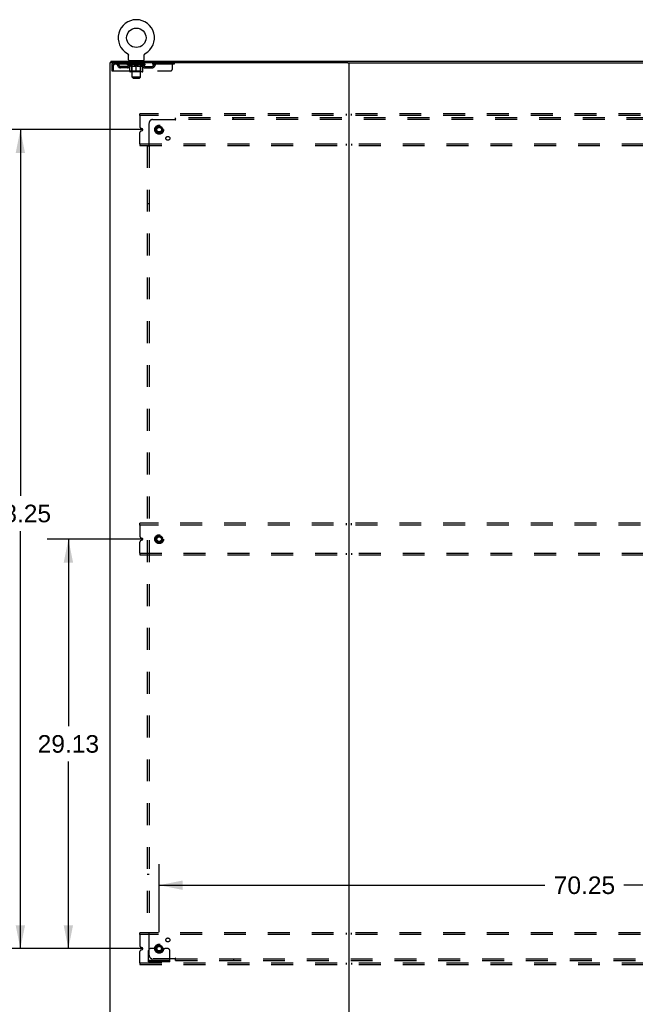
# Model space of a CAD drawing. Header units: inches. Extents: x 0 to 283, y 0 to 183.
# Tile 81 of 82: x 189 to 233, y 63 to 133. Entities that reach past the tile are written whole.
import ezdxf

# ---------------------------------------------------------------- set-up
doc = ezdxf.new("R2010")
doc.units = ezdxf.units.IN
doc.header["$LTSCALE"] = 15.583333
doc.header["$MEASUREMENT"] = 0
doc.linetypes.add('DOT', pattern=[0.2, 0.1, -0.1])
doc.linetypes.add('HIDDEN', pattern=[0.2, 0.1, -0.1])
doc.layers.get('0').update_dxf_attribs({"linetype": 'CONTINUOUS'})
for name, color, linetype in [('DEFAULT_2', 8, 'HIDDEN'), ('DIMENSIONS', 7, 'CONTINUOUS'), ('SUBPANEL', 7, 'CONTINUOUS')]:
    doc.layers.add(name, color=color, linetype=linetype)
doc.styles.get("Standard").update_dxf_attribs({"font": 'arial.ttf'})
doc.dimstyles.new('DIMSTYLE_1', dxfattribs={"dimtxt": 1.25, "dimasz": 1.666667, "dimexe": 0.09, "dimexo": 0.07, "dimgap": 0.0375, "dimtad": 0, "dimtih": 1, "dimtoh": 1, "dimzin": 4, "dimdsep": 46, "dimtxsty": 'Standard', "dimblk": '_FILLED', "dimblk1": '_FILLED', "dimblk2": '_FILLED', "dimcen": 0.09, "dimadec": 3, "dimazin": 1, "dimtfac": 1, "dimtdec": 3, "dimtofl": 0, "dimtmove": 0, "dimatfit": 3, "dimldrblk": '_FILLED', "dimfxl": 0, "dimtolj": 1, "dimtzin": 4, "dimarcsym": 0})

# ---------------------------------------------------------------- blocks, each defined once
blk = doc.blocks.new('_FILLED')
at = {"color": 0, "linetype": 'ByBlock'}
blk.add_solid([(0, 0), (-1, 0.2), (-1, -0.2)], dxfattribs=at)
blk = doc.blocks.new('*D8')
at = {"layer": 'DIMENSIONS', "color": 2, "linetype": 'Continuous'}
for p, q in [((199.274, 68.357), (199.274, 73.202)), ((269.524, 68.357), (269.524, 73.202)), ((199.274, 71.702), (226.714, 71.702)), ((269.524, 71.702), (232.332, 71.702))]:
    blk.add_line(p, q, dxfattribs=at)
at = {"layer": 'DIMENSIONS', "color": 2, "linetype": 'Continuous', "xscale": 1.6666666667, "yscale": 1.6666666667, "zscale": 1.6666666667, "rotation": 180}
blk.add_blockref('_FILLED', (199.274, 71.702), dxfattribs=at)
at = {"layer": 'DIMENSIONS', "color": 2, "linetype": 'Continuous', "xscale": 1.6666666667, "yscale": 1.6666666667, "zscale": 1.6666666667}
blk.add_blockref('_FILLED', (269.524, 71.702), dxfattribs=at)
at = {"layer": 'DIMENSIONS', "color": 2, "linetype": 'Continuous', "insert": (229.523, 72.327), "char_height": 1.25, "width": 4.36803, "attachment_point": 2, "line_spacing_factor": 0.9}
blk.add_mtext('70.25', dxfattribs=at)
blk = doc.blocks.new('*D9')
at = {"layer": 'DIMENSIONS', "color": 2, "linetype": 'Continuous'}
for p, q in [((198.107, 96.316), (191.316, 96.316)), ((192.816, 96.316), (192.816, 83.003)), ((192.816, 67.191), (192.816, 80.503)), ((198.107, 67.191), (191.316, 67.191))]:
    blk.add_line(p, q, dxfattribs=at)
at = {"layer": 'DIMENSIONS', "color": 2, "linetype": 'Continuous', "xscale": 1.6666666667, "yscale": 1.6666666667, "zscale": 1.6666666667}
for p, rotation in [((192.816, 96.316), 90), ((192.816, 67.191), 270)]:
    blk.add_blockref('_FILLED', p, dxfattribs=dict(at, rotation=rotation))
at = {"layer": 'DIMENSIONS', "color": 2, "linetype": 'Continuous', "insert": (192.816, 82.378), "char_height": 1.25, "width": 4.36803, "attachment_point": 2, "line_spacing_factor": 0.9}
blk.add_mtext('29.13', dxfattribs=at)
blk = doc.blocks.new('*D10')
at = {"layer": 'DIMENSIONS', "color": 2, "linetype": 'Continuous'}
for p, q in [((198.107, 125.441), (187.899, 125.441)), ((189.399, 125.441), (189.399, 99.391)), ((189.399, 67.191), (189.399, 96.891)), ((198.107, 67.191), (187.899, 67.191))]:
    blk.add_line(p, q, dxfattribs=at)
at = {"layer": 'DIMENSIONS', "color": 2, "linetype": 'Continuous', "xscale": 1.6666666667, "yscale": 1.6666666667, "zscale": 1.6666666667}
for p, rotation in [((189.399, 125.441), 90), ((189.399, 67.191), 270)]:
    blk.add_blockref('_FILLED', p, dxfattribs=dict(at, rotation=rotation))
at = {"layer": 'DIMENSIONS', "color": 2, "linetype": 'Continuous', "insert": (189.399, 98.766), "char_height": 1.25, "width": 4.36803, "attachment_point": 2, "line_spacing_factor": 0.9}
blk.add_mtext('58.25', dxfattribs=at)

msp = doc.modelspace()

# ---------------------------------------------------------------- linework, layer by layer
at = {"color": 7, "linetype": 'Continuous'}
for p, q in [((195.836, 130.316), (195.836, 130.191)), ((195.836, 130.316), (273.461, 130.316)), ((197.013, 130.854), (197.018, 130.851)), ((197.013, 130.854), (197.013, 130.854)), ((197.016, 130.852), (197.015, 130.853)), ((197.018, 130.851), (197.022, 130.848)), ((197.022, 130.848), (197.026, 130.846)), ((197.026, 130.846), (197.03, 130.842)), ((197.03, 130.843), (197.034, 130.839)), ((197.034, 130.839), (197.038, 130.836)), ((197.038, 130.836), (197.042, 130.833)), ((197.042, 130.833), (197.045, 130.829)), ((197.045, 130.829), (197.049, 130.825)), ((197.049, 130.825), (197.052, 130.821)), ((197.052, 130.822), (197.055, 130.818)), ((197.055, 130.818), (197.058, 130.813)), ((197.058, 130.814), (197.061, 130.809)), ((197.061, 130.809), (197.064, 130.805)), ((197.064, 130.805), (197.067, 130.801)), ((197.067, 130.801), (197.069, 130.796)), ((197.069, 130.796), (197.072, 130.792)), ((197.072, 130.792), (197.074, 130.787)), ((197.074, 130.787), (197.076, 130.783)), ((197.076, 130.783), (197.077, 130.778)), ((197.077, 130.778), (197.079, 130.773)), ((197.079, 130.773), (197.081, 130.768)), ((197.081, 130.768), (197.082, 130.763)), ((197.082, 130.763), (197.083, 130.758)), ((197.083, 130.758), (197.084, 130.753)), ((197.084, 130.753), (197.085, 130.748)), ((197.086, 130.733), (197.086, 130.729)), ((197.086, 130.415), (197.086, 130.729)), ((197.149, 130.346), (197.149, 130.316)), ((198.149, 130.346), (197.149, 130.346)), ((198.149, 130.346), (198.149, 130.316)), ((198.211, 130.415), (198.211, 130.729)), ((198.212, 130.748), (198.213, 130.753)), ((198.212, 130.743), (198.212, 130.748)), ((198.213, 130.753), (198.214, 130.758)), ((198.214, 130.758), (198.215, 130.763)), ((198.215, 130.763), (198.217, 130.768)), ((198.217, 130.768), (198.218, 130.773)), ((198.218, 130.773), (198.22, 130.778)), ((198.22, 130.778), (198.222, 130.783)), ((198.222, 130.783), (198.224, 130.787)), ((198.224, 130.787), (198.226, 130.792)), ((198.226, 130.792), (198.228, 130.796)), ((198.228, 130.796), (198.231, 130.801)), ((198.23, 130.801), (198.233, 130.805)), ((198.233, 130.805), (198.236, 130.809)), ((198.236, 130.809), (198.239, 130.814)), ((198.239, 130.813), (198.242, 130.818)), ((198.242, 130.818), (198.245, 130.822)), ((198.245, 130.821), (198.249, 130.825)), ((198.248, 130.825), (198.252, 130.829)), ((198.252, 130.829), (198.256, 130.833)), ((198.255, 130.833), (198.259, 130.836)), ((198.259, 130.836), (198.263, 130.839)), ((198.263, 130.839), (198.267, 130.843)), ((198.267, 130.842), (198.271, 130.846)), ((198.271, 130.846), (198.275, 130.848)), ((198.275, 130.848), (198.28, 130.851)), ((198.275, 130.848), (198.277, 130.849)), ((198.28, 130.851), (198.284, 130.854)), ((198.283, 130.853), (198.281, 130.852)), ((198.284, 130.854), (198.284, 130.854)), ((195.774, 130.191), (195.774, 58.441)), ((212.689, 130.191), (195.774, 130.191)), ((212.774, 130.191), (212.774, 58.441)), ((212.858, 130.191), (256.439, 130.191))]:
    msp.add_line(p, q, dxfattribs=at)
at = {"color": 3, "linetype": 'Continuous'}
msp.add_line((212.689, 130.191), (212.858, 130.191), dxfattribs=at)
at = {"color": 7, "linetype": 'Continuous'}
for points in [[(197.085, 130.748), (197.085, 130.743), (197.086, 130.738), (197.086, 130.733)], [(198.211, 130.729), (198.211, 130.733), (198.211, 130.738), (198.212, 130.743)], [(198.211, 130.729), (198.211, 130.733), (198.211, 130.738)]]:
    msp.add_lwpolyline(points, dxfattribs=at)
msp.add_circle((197.649, 131.974), 0.688, dxfattribs=at)
for centre, radius, start, end in [((197.649, 131.974), 1.288, 299.50527, 240.49473), ((197.155, 130.415), 0.069, 180, 265), ((198.142, 130.415), 0.069, 275, 360)]:
    msp.add_arc(centre, radius, start, end, dxfattribs=at)
at = {"layer": 'DEFAULT_2', "color": 8, "linetype": 'HIDDEN'}
for p, q in [((197.021, 130.849), (197.022, 130.848)), ((197.246, 130.346), (197.246, 130.316)), ((197.284, 130.256), (197.284, 130.336)), ((198.014, 130.256), (198.014, 130.336)), ((198.052, 130.346), (198.052, 130.316)), ((195.899, 130.024), (195.899, 129.628)), ((195.899, 130.024), (196.003, 130.024)), ((195.899, 129.628), (196.003, 129.628)), ((196.003, 130.024), (196.003, 129.628)), ((196.033, 129.628), (196.033, 130.024)), ((196.033, 129.628), (200.086, 129.628)), ((196.066, 130.191), (196.066, 130.087)), ((200.336, 130.087), (196.066, 130.087)), ((196.534, 129.836), (196.534, 129.94)), ((197.017, 129.94), (196.534, 129.94)), ((197.017, 129.836), (196.534, 129.836)), ((196.784, 129.836), (196.784, 129.94)), ((197.015, 130.061), (197.015, 130.108)), ((197.175, 129.949), (197.015, 130.061)), ((198.282, 130.061), (197.015, 130.061)), ((197.025, 130.101), (197.025, 130.108)), ((197.034, 130.098), (197.034, 130.101)), ((197.034, 130.098), (198.264, 130.098)), ((197.043, 130.098), (197.043, 130.101)), ((197.043, 130.098), (197.043, 130.101)), ((197.054, 130.101), (197.054, 130.108)), ((197.07, 130.098), (197.07, 130.101)), ((197.072, 130.098), (197.072, 130.101)), ((197.1, 130.101), (197.1, 130.108)), ((197.115, 130.098), (197.115, 130.101)), ((197.117, 130.098), (197.117, 130.101)), ((197.322, 130.101), (197.12, 130.101)), ((197.164, 130.101), (197.164, 130.108)), ((197.165, 130.098), (197.165, 130.101)), ((197.166, 130.098), (197.166, 130.101)), ((197.169, 130.098), (197.169, 130.101)), ((197.175, 129.949), (197.185, 129.949)), ((197.176, 130.098), (197.176, 130.101)), ((197.176, 130.098), (197.176, 130.101)), ((197.179, 130.098), (197.179, 130.101)), ((197.183, 130.098), (197.183, 130.102)), ((197.185, 129.586), (197.185, 129.993)), ((197.187, 130.098), (197.187, 130.101)), ((197.201, 130.098), (197.201, 130.101)), ((197.211, 130.087), (197.211, 130.191)), ((197.219, 130.098), (197.219, 130.101)), ((197.22, 130.098), (197.22, 130.103)), ((197.24, 130.098), (197.24, 130.101)), ((197.242, 130.101), (197.242, 130.108)), ((197.251, 130.098), (197.251, 130.101)), ((197.255, 130.098), (197.255, 130.101)), ((197.265, 130.098), (197.265, 130.101)), ((197.276, 130.098), (197.276, 130.105)), ((197.291, 130.098), (197.291, 130.101)), ((197.354, 130.246), (197.294, 130.246)), ((197.294, 130.098), (197.294, 130.101)), ((197.336, 129.589), (197.296, 129.549)), ((197.322, 130.098), (197.322, 130.101)), ((197.389, 130.101), (197.327, 130.101)), ((197.327, 129.949), (197.507, 129.949)), ((197.332, 130.101), (197.332, 130.108)), ((197.336, 129.589), (197.336, 130.058)), ((197.961, 129.589), (197.336, 129.589)), ((197.339, 130.098), (197.339, 130.101)), ((197.343, 130.098), (197.343, 130.101)), ((197.349, 129.165), (197.349, 130.236)), ((197.349, 130.098), (197.349, 130.106)), ((197.354, 130.098), (197.354, 130.101)), ((197.365, 130.098), (197.365, 130.101)), ((197.389, 130.098), (197.389, 130.101)), ((197.464, 130.101), (197.404, 130.101)), ((197.425, 130.098), (197.425, 130.101)), ((197.432, 130.101), (197.432, 130.108)), ((197.436, 130.098), (197.436, 130.101)), ((197.438, 130.098), (197.438, 130.107)), ((197.441, 130.098), (197.441, 130.101)), ((197.448, 130.098), (197.448, 130.101)), ((197.464, 130.098), (197.464, 130.101)), ((197.544, 130.101), (197.49, 130.101)), ((197.503, 130.098), (197.503, 130.101)), ((197.534, 130.101), (197.612, 130.105)), ((197.539, 130.101), (197.539, 130.108)), ((197.539, 130.107), (197.539, 130.108)), ((197.539, 130.101), (197.539, 130.107)), ((197.539, 130.098), (197.539, 130.101)), ((197.543, 130.098), (197.543, 130.101)), ((197.544, 130.098), (197.544, 130.101)), ((197.545, 130.098), (197.545, 130.101)), ((197.58, 130.101), (197.644, 130.101)), ((197.585, 130.098), (197.585, 130.101)), ((197.59, 130.101), (197.59, 130.104)), ((197.612, 130.101), (197.612, 130.105)), ((197.628, 130.098), (197.628, 130.101)), ((197.646, 130.101), (197.646, 130.101)), ((197.646, 130.098), (197.646, 130.101)), ((197.646, 130.098), (197.646, 130.101)), ((197.649, 130.101), (197.649, 130.108)), ((197.649, 130.108), (197.763, 130.101)), ((197.649, 129.549), (197.649, 129.993)), ((197.651, 130.098), (197.651, 130.101)), ((197.651, 130.098), (197.651, 130.101)), ((197.651, 130.101), (197.651, 130.101)), ((197.669, 130.098), (197.669, 130.101)), ((197.669, 130.101), (197.718, 130.101)), ((197.712, 130.098), (197.712, 130.101)), ((197.753, 130.098), (197.753, 130.101)), ((197.753, 130.098), (197.753, 130.101)), ((197.753, 130.101), (197.808, 130.101)), ((197.754, 130.098), (197.754, 130.101)), ((197.758, 130.107), (197.759, 130.108)), ((197.758, 130.101), (197.758, 130.107)), ((197.758, 130.098), (197.758, 130.101)), ((197.759, 130.101), (197.759, 130.108)), ((197.79, 129.949), (197.97, 129.949)), ((197.795, 130.098), (197.795, 130.101)), ((197.834, 130.098), (197.834, 130.101)), ((197.834, 130.101), (197.893, 130.101)), ((197.849, 130.098), (197.849, 130.101)), ((197.856, 130.098), (197.856, 130.101)), ((197.859, 130.098), (197.859, 130.107)), ((197.862, 130.098), (197.862, 130.101)), ((197.865, 130.101), (197.865, 130.108)), ((197.872, 130.098), (197.872, 130.101)), ((197.909, 130.098), (197.909, 130.101)), ((197.909, 130.101), (197.971, 130.101)), ((197.933, 130.098), (197.933, 130.101)), ((198.004, 130.246), (197.944, 130.246)), ((197.944, 130.098), (197.944, 130.101)), ((197.948, 130.098), (197.948, 130.106)), ((197.949, 129.165), (197.949, 130.236)), ((197.954, 130.098), (197.954, 130.101)), ((197.958, 130.098), (197.958, 130.101)), ((197.961, 129.589), (197.961, 130.058)), ((197.961, 129.589), (198.001, 129.549)), ((197.965, 130.101), (197.965, 130.108)), ((197.976, 130.098), (197.976, 130.101)), ((197.976, 130.101), (198.177, 130.101)), ((198.003, 130.098), (198.003, 130.101)), ((198.006, 130.098), (198.006, 130.101)), ((198.021, 130.098), (198.021, 130.105)), ((198.033, 130.098), (198.033, 130.101)), ((198.042, 130.098), (198.042, 130.101)), ((198.046, 130.098), (198.046, 130.101)), ((198.056, 130.101), (198.056, 130.108)), ((198.057, 130.098), (198.057, 130.101)), ((198.078, 130.098), (198.078, 130.103)), ((198.078, 130.098), (198.078, 130.101)), ((198.086, 130.087), (198.086, 130.191)), ((198.096, 130.098), (198.096, 130.101)), ((198.11, 130.098), (198.11, 130.101)), ((198.112, 129.586), (198.112, 129.993)), ((198.112, 129.949), (198.123, 129.949)), ((198.115, 130.098), (198.115, 130.102)), ((198.118, 130.098), (198.118, 130.101)), ((198.121, 130.098), (198.121, 130.101)), ((198.121, 130.098), (198.121, 130.101)), ((198.123, 129.949), (198.282, 130.061)), ((198.129, 130.098), (198.129, 130.101)), ((198.132, 130.098), (198.132, 130.101)), ((198.132, 130.098), (198.132, 130.101)), ((198.134, 130.101), (198.134, 130.108)), ((198.18, 130.098), (198.18, 130.101)), ((198.183, 130.098), (198.183, 130.101)), ((198.197, 130.101), (198.197, 130.108)), ((198.226, 130.098), (198.226, 130.101)), ((198.227, 130.098), (198.227, 130.101)), ((198.244, 130.101), (198.244, 130.108)), ((198.254, 130.098), (198.254, 130.101)), ((198.255, 130.098), (198.255, 130.101)), ((198.264, 130.098), (198.264, 130.101)), ((198.272, 130.101), (198.272, 130.108)), ((198.28, 129.94), (198.763, 129.94)), ((198.28, 129.836), (198.763, 129.836)), ((198.282, 130.061), (198.282, 130.108)), ((198.513, 129.836), (198.513, 129.94)), ((198.763, 129.836), (198.763, 129.94)), ((199.236, 130.191), (199.236, 130.087)), ((200.211, 129.753), (200.211, 130.191)), ((200.336, 130.191), (200.336, 130.087)), ((198.075, 129.549), (197.222, 129.549)), ((197.418, 129.096), (197.349, 129.165)), ((197.949, 129.165), (197.349, 129.165)), ((197.418, 129.096), (197.88, 129.096)), ((197.88, 129.096), (197.949, 129.165)), ((197.899, 126.441), (197.899, 126.566)), ((270.899, 126.566), (197.899, 126.566)), ((197.899, 126.441), (197.899, 125.653)), ((270.899, 126.441), (197.899, 126.441)), ((212.586, 126.566), (212.586, 126.441)), ((212.961, 126.441), (212.961, 126.566)), ((198.07, 125.498), (197.976, 125.537)), ((197.976, 125.344), (198.07, 125.383)), ((197.899, 124.441), (197.899, 125.228)), ((197.899, 124.441), (197.899, 124.316)), ((197.899, 124.441), (270.899, 124.441)), ((197.899, 124.316), (270.899, 124.316)), ((212.586, 124.441), (212.586, 124.316)), ((212.961, 124.441), (212.961, 124.316)), ((197.899, 97.316), (197.899, 97.441)), ((270.899, 97.441), (197.899, 97.441)), ((212.586, 97.441), (212.586, 97.316)), ((212.961, 97.316), (212.961, 97.441)), ((197.899, 97.316), (197.899, 96.528)), ((270.899, 97.316), (197.899, 97.316)), ((197.899, 95.316), (197.899, 96.103)), ((198.07, 96.373), (197.976, 96.412)), ((197.976, 96.219), (198.07, 96.258)), ((197.899, 95.316), (197.899, 95.191)), ((197.899, 95.316), (270.899, 95.316)), ((212.586, 95.316), (212.586, 95.191)), ((212.961, 95.316), (212.961, 95.191)), ((197.899, 95.191), (270.899, 95.191)), ((197.899, 68.191), (197.899, 68.316)), ((270.899, 68.316), (197.899, 68.316)), ((197.899, 68.191), (197.899, 67.403)), ((270.899, 68.191), (197.899, 68.191)), ((212.586, 68.316), (212.586, 68.191)), ((212.961, 68.191), (212.961, 68.316)), ((198.07, 67.248), (197.976, 67.287)), ((197.899, 66.191), (197.899, 66.978)), ((197.976, 67.094), (198.07, 67.133)), ((198.524, 66.243), (198.524, 67.066)), ((198.738, 67.191), (198.649, 67.191)), ((198.859, 67.191), (198.738, 67.191)), ((199.099, 67.191), (198.859, 67.191)), ((199.449, 67.191), (199.688, 67.191)), ((199.809, 67.191), (199.688, 67.191)), ((199.899, 67.191), (199.809, 67.191)), ((200.024, 66.243), (200.024, 67.066)), ((197.899, 66.191), (197.899, 66.066)), ((197.899, 66.191), (270.899, 66.191)), ((197.899, 66.066), (270.899, 66.066)), ((200.024, 66.347), (198.524, 66.347)), ((200.024, 66.243), (198.524, 66.243)), ((198.771, 66.243), (198.771, 66.347)), ((199.027, 66.243), (199.027, 66.347)), ((199.521, 66.243), (199.521, 66.347)), ((199.777, 66.243), (199.777, 66.347)), ((212.586, 66.191), (212.586, 66.066)), ((212.961, 66.191), (212.961, 66.066))]:
    msp.add_line(p, q, dxfattribs=at)
for points in [[(196.066, 130.191), (196.063, 130.19), (196.061, 130.186), (196.059, 130.181), (196.056, 130.174), (196.054, 130.165), (196.051, 130.154), (196.049, 130.142), (196.047, 130.128), (196.044, 130.112), (196.042, 130.096), (196.04, 130.079), (196.037, 130.061), (196.035, 130.042), (196.033, 130.024)], [(196.066, 130.087), (196.063, 130.086), (196.061, 130.085), (196.059, 130.083), (196.056, 130.08), (196.054, 130.077), (196.051, 130.073), (196.049, 130.068), (196.047, 130.063), (196.044, 130.057), (196.042, 130.051), (196.04, 130.044), (196.037, 130.038), (196.033, 130.024)], [(197.335, 129.949), (197.31, 129.954), (197.286, 129.959), (197.261, 129.966), (197.236, 129.974), (197.211, 129.983), (197.185, 129.993)], [(197.185, 129.992), (197.21, 129.982), (197.234, 129.974), (197.257, 129.966), (197.281, 129.96), (197.304, 129.954), (197.327, 129.949)], [(197.649, 129.993), (197.623, 129.983), (197.597, 129.974), (197.572, 129.966), (197.547, 129.959), (197.522, 129.954), (197.498, 129.949)], [(197.507, 129.949), (197.531, 129.954), (197.554, 129.96), (197.577, 129.966), (197.601, 129.974), (197.625, 129.982), (197.649, 129.991)], [(197.8, 129.949), (197.775, 129.954), (197.75, 129.96), (197.725, 129.966), (197.7, 129.974), (197.674, 129.983), (197.649, 129.993)], [(197.649, 129.991), (197.673, 129.982), (197.697, 129.973), (197.72, 129.966), (197.744, 129.959), (197.767, 129.954), (197.79, 129.949)], [(198.112, 129.993), (198.086, 129.983), (198.061, 129.974), (198.036, 129.966), (198.011, 129.959), (197.987, 129.954), (197.962, 129.949)], [(197.97, 129.949), (197.993, 129.954), (198.017, 129.96), (198.04, 129.966), (198.064, 129.974), (198.088, 129.982), (198.112, 129.992)]]:
    msp.add_lwpolyline(points, dxfattribs=at)
for centre, radius in [((199.274, 125.441), 0.318), ((199.274, 125.441), 0.183), ((199.274, 125.441), 0.166), ((199.274, 96.316), 0.318), ((199.274, 96.316), 0.183), ((199.274, 96.316), 0.166), ((199.274, 67.191), 0.318), ((199.274, 67.191), 0.183), ((199.274, 67.191), 0.166)]:
    msp.add_circle(centre, radius, dxfattribs=at)
at = {"layer": 'DEFAULT_2', "color": 8, "linetype": 'DOT'}
for centre in [(199.274, 125.441), (199.274, 96.316), (199.274, 67.191)]:
    msp.add_circle(centre, 0.17, dxfattribs=at)
at = {"layer": 'DEFAULT_2', "color": 8, "linetype": 'HIDDEN'}
for centre, radius, start, end in [((197.155, 130.415), 0.069, 265, 270), ((197.274, 130.336), 0.01, 0, 90), ((197.294, 130.256), 0.01, 180, 270), ((198.004, 130.256), 0.01, 270, 360), ((198.024, 130.336), 0.01, 90, 180), ((198.142, 130.415), 0.069, 270, 275), ((196.066, 130.024), 0.167, 90, 180), ((196.066, 130.024), 0.063, 90, 180), ((196.245, 130.024), 0.167, 8.07163, 90), ((196.245, 130.024), 0.0625, 7.98631, 90), ((196.534, 130.065), 0.229, 187.98631, 270), ((196.534, 130.065), 0.125, 188.07163, 270), ((197.017, 130.065), 0.125, 270, 351.92837), ((197.017, 130.065), 0.229, 270, 352.01369), ((197.306, 130.024), 0.167, 90, 171.92837), ((197.222, 129.586), 0.0371, 180, 270), ((197.306, 130.024), 0.0625, 90, 172.01369), ((197.296, 130.058), 0.0398, 0, 90), ((197.339, 130.236), 0.01, 0, 90), ((197.959, 130.236), 0.01, 90, 180), ((198.001, 130.058), 0.0398, 90, 180), ((197.991, 130.024), 0.167, 8.07163, 90), ((197.992, 130.024), 0.0625, 7.98631, 90), ((198.28, 130.065), 0.229, 187.98631, 270), ((198.075, 129.586), 0.0371, 270, 360), ((198.28, 130.065), 0.125, 188.07163, 270), ((198.763, 130.065), 0.125, 270, 351.92837), ((198.763, 130.065), 0.229, 270, 352.01369), ((199.052, 130.024), 0.167, 90, 171.92837), ((199.052, 130.024), 0.0625, 90, 172.01369), ((200.086, 129.753), 0.125, 270, 360), ((198.024, 125.653), 0.125, 180, 247.5), ((198.046, 125.441), 0.0625, 292.5, 67.5), ((198.024, 125.228), 0.125, 112.5, 180), ((198.024, 96.528), 0.125, 180, 247.5), ((198.024, 96.103), 0.125, 112.5, 180), ((198.046, 96.316), 0.0625, 292.5, 67.5), ((198.024, 67.403), 0.125, 180, 247.5), ((198.046, 67.191), 0.0625, 292.5, 67.5), ((198.024, 66.978), 0.125, 112.5, 180), ((198.649, 67.066), 0.125, 90, 180), ((199.274, 67.191), 0.175, 180, 360), ((199.899, 67.066), 0.125, 0, 90)]:
    msp.add_arc(centre, radius, start, end, dxfattribs=at)
for centre, major_axis, ratio, start_param, end_param in [((197.649, 130.108), (0.633, 0.007), 0.05963, 2.96643, 3.140963), ((196.996, 130.096), (0.198, 0), 0.060556, 0.430652, 1.470503), ((197.649, 130.108), (0.633, 0), 0.060556, -3.141593, -2.96706), ((196.996, 130.089), (0.198, 0.002), 0.05963, 1.376596, 1.469874), ((197.649, 130.108), (0.633, 0.013), 0.05688, 2.791345, 2.965878), ((196.971, 130.096), (0.198, 0.002), 0.05963, 0.25549, 1.295341), ((197.04, 130.096), (0.198, -0.002), 0.05963, 0.605815, 1.645666), ((197.649, 130.108), (0.633, -0.007), 0.05963, -2.96643, -2.791898), ((197.04, 130.089), (0.198, 0), 0.060556, 1.551758, 1.645036), ((196.971, 130.089), (0.198, 0.004), 0.05688, 1.20151, 1.294789), ((197.041, 130.091), (0.164, 0.002), 0.05963, 1.065228, 1.614276), ((197.021, 130.091), (0.164, 0.003), 0.05688, 0.890143, 1.43919), ((197.079, 130.091), (0.164, 0), 0.060556, 1.240391, 1.789438), ((197.649, 130.108), (0.633, 0.019), 0.052395, 2.616403, 2.790936), ((196.967, 130.096), (0.198, 0.004), 0.05688, 0.080405, 1.120256), ((197.102, 130.096), (0.198, -0.004), 0.05688, 0.7809, 1.820751), ((197.649, 130.108), (0.633, -0.013), 0.05688, -2.791345, -2.616812), ((197.102, 130.089), (0.198, -0.002), 0.05963, 1.72692, 1.820198), ((196.967, 130.089), (0.198, 0.006), 0.052395, 1.026568, 1.119847), ((197.02, 130.091), (0.164, 0.005), 0.052395, 0.715201, 1.264248), ((197.135, 130.091), (0.164, -0.002), 0.05963, 1.415553, 1.9646), ((197.649, 130.108), (0.633, 0.025), 0.046319, 2.441654, 2.616187), ((197.182, 130.096), (0.198, -0.006), 0.052395, 0.955842, 1.995693), ((197.649, 130.108), (0.633, -0.019), 0.052395, -2.616403, -2.44187), ((196.984, 130.096), (0.198, 0.006), 0.052395, -0.094537, 0.945314), ((197.182, 130.089), (0.198, -0.004), 0.05688, 1.902006, 1.995284), ((196.984, 130.089), (0.198, 0.008), 0.046319, 0.851819, 0.945098), ((197.039, 130.091), (0.164, 0.006), 0.046319, 0.540452, 1.089499), ((197.206, 130.091), (0.164, -0.003), 0.05688, 1.590638, 2.139686), ((197.649, 130.108), (0.633, 0.029), 0.038841, 2.267123, 2.441656), ((197.275, 130.096), (0.198, -0.008), 0.046319, 1.130591, 2.170442), ((197.022, 130.096), (0.198, 0.008), 0.046319, -0.269286, 0.770565), ((197.649, 130.108), (0.633, -0.025), 0.046319, -2.441654, -2.267121), ((197.275, 130.089), (0.198, -0.006), 0.052395, 2.076947, 2.170226), ((197.022, 130.089), (0.198, 0.009), 0.038841, 0.677289, 0.770567), ((197.076, 130.091), (0.164, 0.008), 0.038841, 0.365921, 0.914969), ((197.29, 130.091), (0.164, -0.005), 0.052395, 1.76558, 2.314627), ((197.649, 130.108), (0.633, 0.033), 0.030195, 2.09281, 2.267343), ((197.38, 130.096), (0.198, -0.009), 0.038841, 1.305122, 2.344973), ((197.078, 130.096), (0.198, 0.009), 0.038841, -0.443817, 0.596034), ((197.649, 130.108), (0.633, -0.029), 0.038841, -2.267123, -2.092591), ((197.38, 130.089), (0.198, -0.008), 0.046319, 2.251696, 2.344975), ((197.078, 130.089), (0.198, 0.01), 0.030195, 0.502975, 0.596254), ((197.13, 130.091), (0.164, 0.009), 0.030195, 0.191608, 0.740655), ((197.386, 130.091), (0.164, -0.006), 0.046319, 1.940329, 2.489376), ((197.151, 130.096), (0.198, 0.01), 0.030195, -0.61813, 0.421721), ((197.649, 130.108), (0.633, 0.036), 0.020645, 1.918687, 2.09322), ((197.493, 130.096), (0.198, -0.01), 0.030195, 1.479435, 2.519286), ((197.649, 130.108), (0.633, -0.033), 0.030195, -2.09281, -1.918277), ((197.493, 130.089), (0.198, -0.009), 0.038841, 2.426227, 2.519505), ((197.151, 130.089), (0.198, 0.011), 0.020645, 0.328852, 0.422131), ((197.2, 130.091), (0.164, 0.009), 0.020645, 0.017485, 0.566532), ((197.489, 130.091), (0.164, -0.008), 0.038841, 2.11486, 2.663907), ((197.24, 130.096), (0.198, 0.011), 0.020645, -0.792253, 0.247598), ((197.649, 130.108), (0.633, 0.038), 0.010478, 1.744704, 1.919237), ((197.611, 130.096), (0.198, -0.011), 0.020645, 1.653558, 2.693409), ((197.649, 130.108), (0.633, -0.036), 0.020645, -1.918687, -1.744154), ((197.611, 130.089), (0.198, -0.01), 0.030195, 2.60054, 2.693819), ((197.24, 130.089), (0.198, 0.012), 0.010478, 0.154869, 0.248148), ((197.284, 130.091), (0.164, 0.01), 0.010478, 6.126688, 6.675735), ((197.598, 130.091), (0.164, -0.009), 0.030195, 2.289173, 2.83822), ((197.341, 130.096), (0.198, 0.012), 0.010478, -0.966236, -0.000846), ((197.729, 130.096), (0.198, -0.012), 0.010478, 1.827541, 2.867392), ((197.649, 130.108), (0.633, -0.038), 0.010478, -1.744704, -1.570171), ((197.729, 130.089), (0.198, -0.011), 0.020645, 2.774664, 2.867942), ((197.707, 130.091), (0.164, -0.009), 0.020645, 2.463296, 3.012344), ((197.568, 130.096), (0.198, 0.012), 0.010478, 0.274201, 1.314052), ((197.482, 130.091), (0.164, 0.01), 0.010478, -0.000298, 0.504314), ((197.451, 130.089), (0.198, 0.012), 0.010478, 0.192946, 0.399283), ((197.649, 130.108), (0.633, 0.038), 0.010478, -1.578586, -1.396888), ((197.846, 130.089), (0.198, -0.012), 0.010478, 2.948646, 3.041925), ((197.815, 130.091), (0.164, -0.01), 0.010478, 2.637279, 3.142076), ((197.687, 130.096), (0.198, 0.011), 0.020645, 0.448184, 1.488034), ((197.59, 130.091), (0.164, 0.009), 0.020645, 0.129249, 0.678296), ((197.568, 130.089), (0.198, 0.011), 0.020645, 0.273651, 0.366929), ((197.956, 130.096), (0.198, -0.012), 0.010478, -3.140747, -2.175357), ((197.649, 130.108), (0.633, 0.036), 0.020645, -1.397439, -1.222906), ((197.649, 130.108), (0.633, -0.038), 0.010478, 1.222355, 1.396888), ((197.804, 130.096), (0.198, 0.01), 0.030195, 0.622307, 1.662158), ((197.7, 130.091), (0.164, 0.009), 0.030195, 0.303372, 0.852419), ((198.013, 130.091), (0.164, -0.01), 0.010478, 2.749043, 3.29809), ((198.057, 130.096), (0.198, -0.011), 0.020645, 2.893995, 3.933846), ((197.687, 130.089), (0.198, 0.01), 0.030195, 0.447774, 0.541052), ((198.057, 130.089), (0.198, -0.012), 0.010478, 2.893445, 2.986723), ((197.649, 130.108), (0.633, 0.033), 0.030195, -1.223315, -1.048783), ((197.649, 130.108), (0.633, -0.036), 0.020645, 1.048373, 1.222906), ((197.917, 130.096), (0.198, 0.009), 0.038841, 0.79662, 1.836471), ((197.808, 130.091), (0.164, 0.008), 0.038841, 0.477686, 1.026733), ((198.097, 130.091), (0.164, -0.009), 0.020645, 2.57506, 3.124108), ((198.146, 130.096), (0.198, -0.01), 0.030195, 2.719872, 3.759723), ((198.022, 130.096), (0.198, 0.008), 0.046319, 0.971151, 2.011002), ((197.804, 130.089), (0.198, 0.009), 0.038841, 0.622087, 0.715366), ((198.146, 130.089), (0.198, -0.011), 0.020645, 2.719462, 2.812741), ((197.649, 130.108), (0.633, 0.029), 0.038841, -1.049002, -0.874469), ((197.649, 130.108), (0.633, -0.033), 0.030195, 0.87425, 1.048783), ((197.911, 130.091), (0.164, 0.006), 0.046319, 0.652216, 1.201263), ((198.116, 130.096), (0.198, 0.006), 0.052395, 1.1459, 2.185751), ((198.167, 130.091), (0.164, -0.009), 0.030195, 2.400937, 2.949985), ((198.219, 130.096), (0.198, -0.009), 0.038841, 2.545558, 3.585409), ((198.007, 130.091), (0.164, 0.005), 0.052395, 0.826965, 1.376012), ((197.917, 130.089), (0.198, 0.008), 0.046319, 0.796618, 0.889896), ((198.219, 130.089), (0.198, -0.01), 0.030195, 2.545339, 2.638617), ((198.195, 130.096), (0.198, 0.004), 0.05688, 1.320842, 2.360692), ((197.649, 130.108), (0.633, 0.025), 0.046319, -0.874471, -0.699939), ((197.649, 130.108), (0.633, -0.029), 0.038841, 0.699936, 0.874469), ((198.276, 130.096), (0.198, -0.008), 0.046319, 2.371028, 3.410879), ((198.221, 130.091), (0.164, -0.008), 0.038841, 2.226624, 2.775671), ((198.258, 130.096), (0.198, 0.002), 0.05963, 1.495927, 2.535778), ((198.092, 130.091), (0.164, 0.003), 0.05688, 1.001907, 1.550954), ((198.313, 130.096), (0.198, -0.006), 0.052395, 2.196279, 3.23613), ((198.022, 130.089), (0.198, 0.006), 0.052395, 0.971367, 1.064645), ((198.258, 130.091), (0.164, -0.006), 0.046319, 2.052093, 2.601141), ((198.276, 130.089), (0.198, -0.009), 0.038841, 2.371026, 2.464304), ((198.302, 130.096), (0.198, 0), 0.060556, 1.671089, 2.71094), ((198.33, 130.096), (0.198, -0.004), 0.05688, 2.021337, 3.061188), ((197.649, 130.108), (0.633, 0.019), 0.052395, -0.699723, -0.52519), ((197.649, 130.108), (0.633, -0.025), 0.046319, 0.525406, 0.699939), ((198.326, 130.096), (0.198, -0.002), 0.05963, 1.846251, 2.886102), ((198.163, 130.091), (0.164, 0.002), 0.05963, 1.176993, 1.72604), ((198.277, 130.091), (0.164, -0.005), 0.052395, 1.877344, 2.426392), ((198.218, 130.091), (0.164, 0), 0.060556, 1.352155, 1.901202), ((198.276, 130.091), (0.164, -0.003), 0.05688, 1.702402, 2.25145), ((198.256, 130.091), (0.164, -0.002), 0.05963, 1.527317, 2.076364), ((198.116, 130.089), (0.198, 0.004), 0.05688, 1.146309, 1.239587), ((198.313, 130.089), (0.198, -0.008), 0.046319, 2.196495, 2.289773), ((197.649, 130.108), (0.633, 0.013), 0.05688, -0.524781, -0.350248), ((197.649, 130.108), (0.633, -0.019), 0.052395, 0.350657, 0.52519), ((198.195, 130.089), (0.198, 0.002), 0.05963, 1.321394, 1.414673), ((198.33, 130.089), (0.198, -0.006), 0.052395, 2.021746, 2.115024), ((197.649, 130.108), (0.633, 0.007), 0.05963, -0.349695, -0.175162), ((197.649, 130.108), (0.633, -0.013), 0.05688, 0.175715, 0.350248), ((198.258, 130.089), (0.198, 0), 0.060556, 1.496556, 1.589835), ((198.326, 130.089), (0.198, -0.004), 0.05688, 1.846804, 1.940083), ((198.302, 130.089), (0.198, -0.002), 0.05963, 1.671719, 1.764997), ((197.649, 130.108), (0.633, 0), 0.060556, -0.174533, 0), ((197.649, 130.108), (0.633, -0.007), 0.05963, 0.000629, 0.175162)]:
    msp.add_ellipse(centre, major_axis=major_axis, ratio=ratio, start_param=start_param, end_param=end_param, dxfattribs=at)
at = {"layer": 'SUBPANEL', "color": 8, "linetype": 'HIDDEN'}
for p, q in [((198.805, 126.159), (200.395, 126.159)), ((200.413, 126.178), (200.406, 126.171)), ((200.43, 126.118), (200.43, 126.284)), ((268.367, 126.284), (200.43, 126.284)), ((268.367, 126.159), (200.43, 126.159)), ((204.555, 126.159), (204.555, 126.284)), ((198.555, 124.32), (198.555, 125.909)), ((198.43, 124.284), (198.43, 68.347)), ((198.43, 124.284), (198.596, 124.284)), ((198.555, 124.284), (198.555, 68.347)), ((198.555, 120.159), (198.43, 120.159)), ((198.555, 72.472), (198.43, 72.472)), ((198.43, 68.347), (198.596, 68.347)), ((198.536, 68.33), (198.543, 68.323)), ((198.555, 66.722), (198.555, 68.311)), ((200.395, 66.472), (198.805, 66.472)), ((200.43, 66.347), (200.43, 66.513)), ((200.43, 66.472), (268.367, 66.472)), ((200.43, 66.347), (268.367, 66.347)), ((204.555, 66.472), (204.555, 66.347))]:
    msp.add_line(p, q, dxfattribs=at)
for points in [[(200.406, 126.171), (200.404, 126.169), (200.402, 126.167), (200.4, 126.165), (200.398, 126.163), (200.396, 126.161), (200.395, 126.159)], [(200.407, 126.14), (200.405, 126.145), (200.403, 126.147), (200.402, 126.149), (200.4, 126.152), (200.399, 126.154), (200.397, 126.156), (200.396, 126.158), (200.395, 126.159)], [(200.43, 126.118), (200.428, 126.119), (200.426, 126.12), (200.425, 126.121), (200.423, 126.122), (200.422, 126.123), (200.42, 126.124), (200.418, 126.125), (200.417, 126.127), (200.415, 126.128), (200.414, 126.13), (200.413, 126.132), (200.411, 126.134), (200.41, 126.136), (200.409, 126.138), (200.407, 126.14)], [(200.43, 126.198), (200.428, 126.195), (200.426, 126.193), (200.425, 126.191), (200.423, 126.189), (200.421, 126.187), (200.419, 126.185), (200.418, 126.183), (200.416, 126.181), (200.415, 126.18), (200.413, 126.178)], [(198.516, 124.284), (198.519, 124.286), (198.521, 124.288), (198.523, 124.29), (198.525, 124.291), (198.527, 124.293), (198.529, 124.295), (198.531, 124.296), (198.533, 124.298), (198.535, 124.3), (198.536, 124.301), (198.541, 124.307)], [(198.541, 124.307), (198.543, 124.309), (198.545, 124.311), (198.547, 124.313), (198.549, 124.315), (198.551, 124.316), (198.553, 124.318), (198.555, 124.32)], [(198.57, 124.309), (198.567, 124.311), (198.565, 124.312), (198.563, 124.314), (198.56, 124.315), (198.558, 124.317), (198.557, 124.318), (198.555, 124.32)], [(198.596, 124.284), (198.595, 124.286), (198.594, 124.288), (198.593, 124.289), (198.592, 124.291), (198.591, 124.293), (198.59, 124.294), (198.589, 124.296), (198.587, 124.297), (198.586, 124.299), (198.584, 124.3), (198.582, 124.301), (198.58, 124.303), (198.578, 124.304), (198.576, 124.305), (198.574, 124.307), (198.57, 124.309)], [(198.516, 68.347), (198.519, 68.345), (198.521, 68.343), (198.523, 68.342), (198.525, 68.34), (198.527, 68.338), (198.529, 68.336), (198.531, 68.335), (198.533, 68.333), (198.535, 68.331), (198.536, 68.33)], [(198.543, 68.323), (198.545, 68.321), (198.547, 68.319), (198.549, 68.317), (198.551, 68.315), (198.553, 68.313), (198.555, 68.311)], [(198.574, 68.324), (198.57, 68.322), (198.567, 68.32), (198.565, 68.319), (198.563, 68.317), (198.56, 68.316), (198.558, 68.314), (198.557, 68.313), (198.555, 68.311)], [(198.596, 68.347), (198.595, 68.345), (198.594, 68.343), (198.593, 68.342), (198.592, 68.34), (198.591, 68.338), (198.59, 68.337), (198.589, 68.335), (198.587, 68.334), (198.586, 68.332), (198.584, 68.331), (198.582, 68.33), (198.58, 68.328), (198.578, 68.327), (198.576, 68.326), (198.574, 68.324)], [(200.405, 66.487), (200.403, 66.484), (200.402, 66.482), (200.4, 66.48), (200.399, 66.477), (200.397, 66.475), (200.396, 66.474), (200.395, 66.472)], [(200.408, 66.458), (200.406, 66.46), (200.404, 66.462), (200.402, 66.464), (200.4, 66.466), (200.398, 66.468), (200.396, 66.47), (200.395, 66.472)], [(200.43, 66.513), (200.428, 66.512), (200.426, 66.511), (200.425, 66.51), (200.423, 66.509), (200.422, 66.508), (200.42, 66.507), (200.418, 66.506), (200.417, 66.504), (200.415, 66.503), (200.414, 66.501), (200.413, 66.499), (200.411, 66.497), (200.41, 66.495), (200.409, 66.493), (200.407, 66.491), (200.405, 66.487)], [(200.43, 66.433), (200.428, 66.436), (200.426, 66.438), (200.425, 66.44), (200.423, 66.442), (200.421, 66.444), (200.419, 66.446), (200.418, 66.448), (200.416, 66.45), (200.415, 66.451), (200.413, 66.453), (200.408, 66.458)]]:
    msp.add_lwpolyline(points, dxfattribs=at)
for centre, radius in [((199.274, 125.441), 0.25), ((199.892, 124.822), 0.141), ((199.274, 96.316), 0.25), ((199.892, 67.809), 0.141), ((199.274, 67.191), 0.25)]:
    msp.add_circle(centre, radius, dxfattribs=at)
for centre, start, end in [((198.805, 125.909), 90, 180), ((198.805, 66.722), 180, 270)]:
    msp.add_arc(centre, 0.25, start, end, dxfattribs=at)

# ---------------------------------------------------------------- dimensions: what is measured, and where the dimension line sits
at = {"layer": 'DIMENSIONS', "color": 2, "linetype": 'Continuous'}
for base, p1, p2, picture, middle in [((189.399, 125.441), (198.177, 67.191), (198.177, 125.441), '*D10', (189.398, 98.134)), ((192.81590464, 96.315563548), (198.176961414, 67.190563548), (198.176961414, 96.315563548), '*D9', (192.79931488, 81.746091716))]:
    dim = msp.add_linear_dim(base=base, p1=p1, p2=p2, angle=90, dimstyle='DIMSTYLE_1', dxfattribs=at)
    dim.commit()
    dim.dimension.update_dxf_attribs({"geometry": picture, "text_midpoint": middle, "dimtype": 160})
dim = msp.add_linear_dim(base=(269.524, 71.702), p1=(199.274, 68.287), p2=(269.524, 68.287), dimstyle='DIMSTYLE_1', dxfattribs=at)
dim.commit()
dim.dimension.update_dxf_attribs({"geometry": '*D8', "text_midpoint": (229.527, 71.695), "dimtype": 160})

doc.saveas('drawing.dxf')
